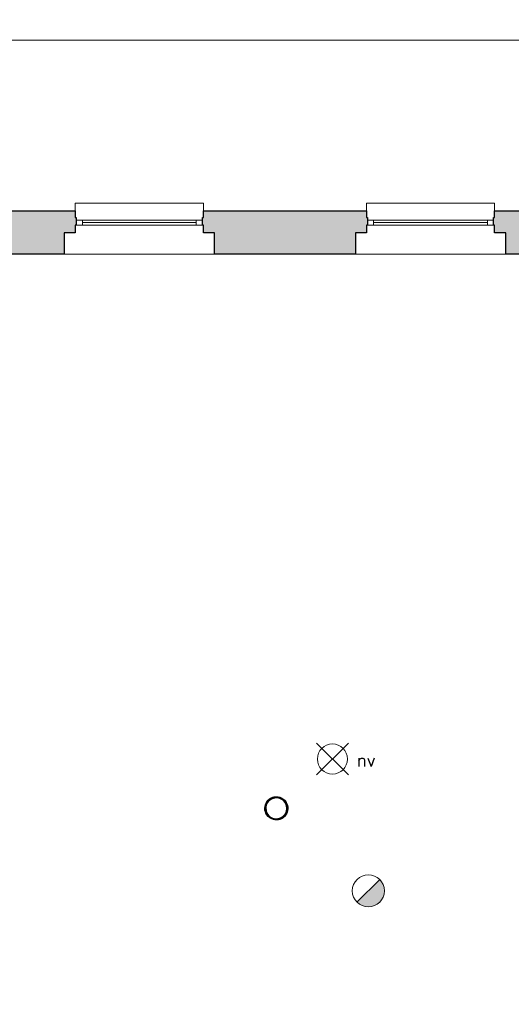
# Model space of a CAD drawing. Header units: millimetres. Extents: x -13022 to 1371524, y -38729 to 632593.
# Tile 80 of 256: x 703382 to 708218, y -9174 to 518. Entities that reach past the tile are written whole.
import ezdxf

# ---------------------------------------------------------------- set-up
doc = ezdxf.new("R2010")
doc.units = ezdxf.units.MM
doc.header["$LTSCALE"] = 35
doc.set_wipeout_variables(frame=1)
doc.linetypes.add('DASHED', pattern=[200, 100, -100])
doc.layers.add('Al65----_beveiliging-inst', color=92, linetype='Continuous', lineweight=9)
doc.layers.add('brandveiligheid voorzieningen', color=10, linetype='Continuous', lineweight=9)
for name, color, linetype in [('LAYER102', 1, 'Continuous'), ('LAYER111', 7, 'Continuous'), ('LAYER22', 7, 'Continuous'), ('LAYER28', 7, 'Continuous'), ('LAYER30', 7, 'Continuous')]:
    doc.layers.add(name, color=color, linetype=linetype)
doc.styles.add('Algemeen', font='simplex.shx', dxfattribs={"height": 2.5})
doc.styles.get("Standard").update_dxf_attribs({"font": 'simplex.shx'})
doc.dimstyles.new('~R----C~', dxfattribs={"dimtxt": 162, "dimasz": 180, "dimexe": 0.18, "dimexo": 0.0625, "dimgap": 16.2, "dimtad": 1, "dimdec": 0, "dimzin": 0, "dimdsep": 46, "dimtxsty": 'Standard', "dimcen": 0.09, "dimse1": 1, "dimse2": 1, "dimclrd": 7, "dimadec": 0, "dimazin": 0, "dimtfac": 1, "dimtdec": 4, "dimtmove": 0, "dimatfit": 3, "dimfxl": 1, "dimtolj": 1, "dimtzin": 0, "dimlwd": 13, "dimarcsym": 0})

# ---------------------------------------------------------------- blocks, each defined once
blk = doc.blocks.new('*D188')
at = {"layer": 'Defpoints', "color": 0, "linetype": 'Continuous', "transparency": 16777216}
for p in [(716275.7, 316.2), (658769.7, -1264.1), (716275.7, -1264.1)]:
    blk.add_point(p, dxfattribs=at)
at = {"layer": 'LAYER102', "color": 7, "linetype": 'Continuous', "lineweight": 13, "transparency": 16777216}
blk.add_line((658949.7, 316.2), (716095.7, 316.2), dxfattribs=at)
at = {"layer": 'LAYER102', "color": 7, "linetype": 'Continuous', "transparency": 16777216}
for points in [[(658949.7, 346.2), (658949.7, 286.2), (658769.7, 316.2)], [(716095.7, 346.2), (716095.7, 286.2), (716275.7, 316.2)]]:
    blk.add_solid(points, dxfattribs=at)
at = {"layer": 'LAYER102', "color": 0, "linetype": 'Continuous', "lineweight": 0, "transparency": 16777216, "insert": (687522.7, 413.4), "char_height": 162, "attachment_point": 5}
blk.add_mtext('\\A1;57506', dxfattribs=at)
blk = doc.blocks.new('Brandmelder')
at = {"layer": 'brandveiligheid voorzieningen'}
blk.add_hatch(color=256, dxfattribs=at).paths.add_polyline_path([(76.62, -89.8, 0.198912), (75.85, -87.94), (72.13, -91.66, 0.668179)])
blk.add_line((72.13, -91.66), (75.85, -87.94), dxfattribs=at)
blk.add_circle((73.99, -89.8), 2.63, dxfattribs=at)
blk = doc.blocks.new('Noodverlichting')
at = {"layer": 'Al65----_beveiliging-inst', "color": 92}
for p, q in [((164, -62.36), (158.75, -57.12)), ((158.75, -62.36), (164, -57.12))]:
    blk.add_line(p, q, dxfattribs=at)
blk.add_circle((161.38, -59.74), 2.47, dxfattribs=at)
at = {"layer": 'Al65----_beveiliging-inst', "color": 7, "style": 'Algemeen'}
blk.add_text('nv', height=2.063, dxfattribs=at).set_placement((165.33, -60.96))

msp = doc.modelspace()

# ---------------------------------------------------------------- hatches: boundary and pattern name
at = {"layer": 'LAYER111', "linetype": 'Continuous', "lineweight": 5}
for points in [[(701549.72, -1789.147), (701549.72, -1579.147), (701439.72, -1579.147), (701439.72, -1504.147), (701429.72, -1504.147), (701429.72, -1429.163), (701439.72, -1429.163), (701439.72, -1364.163), (702345.72, -1364.163), (702345.72, -1264.147), (703025.72, -1264.147), (703025.72, -1364.147), (703928.72, -1364.147), (703928.72, -1429.163), (703938.72, -1429.163), (703938.72, -1504.147), (703928.72, -1504.147), (703928.72, -1579.147), (703818.72, -1579.147), (703818.72, -1789.147)], [(708163.72, -1789.147), (708163.72, -1579.147), (708053.72, -1579.147), (708053.72, -1504.147), (708043.72, -1504.147), (708043.72, -1429.163), (708053.72, -1429.163), (708053.72, -1364.147), (708956.658, -1364.163), (708956.72, -1264.147), (709636.72, -1264.147), (709636.72, -1364.147), (710556.22, -1364.147), (710556.22, -1429.163), (710566.158, -1429.163), (710566.158, -1504.147), (710556.22, -1504.147), (710556.22, -1579.147), (710446.22, -1579.147), (710446.22, -1789.147)], [(705298.72, -1789.147), (705298.72, -1579.147), (705188.72, -1579.147), (705188.72, -1504.147), (705178.72, -1504.147), (705178.72, -1429.163), (705188.72, -1429.163), (705188.72, -1364.163), (706793.658, -1364.147), (706793.72, -1429.163), (706803.72, -1429.163), (706803.72, -1504.147), (706793.72, -1504.147), (706793.72, -1579.147), (706683.72, -1579.147), (706683.72, -1789.147)]]:
    msp.add_hatch(color=254, dxfattribs=at).paths.add_polyline_path(points, flags=0)

# ---------------------------------------------------------------- linework, layer by layer
at = {"layer": 'LAYER22', "color": 7, "linetype": 'Continuous', "lineweight": 18}
for points in [[(703928.72, -1364.147), (703928.72, -1289.147), (705188.72, -1289.147), (705188.72, -1364.163)], [(706793.658, -1364.147), (706793.658, -1289.147), (708053.658, -1289.147), (708053.658, -1364.163)], [(705298.72, -1789.147), (703818.72, -1789.147)], [(708163.658, -1789.147), (706683.658, -1789.147)]]:
    msp.add_lwpolyline(points, dxfattribs=at)
at = {"layer": 'LAYER22', "color": 7, "linetype": 'DASHED', "lineweight": 18}
for points in [[(703928.72, -1364.147), (703928.72, -1289.147), (705188.72, -1289.147), (705188.72, -1364.163)], [(706793.658, -1364.147), (706793.658, -1289.147), (708053.658, -1289.147), (708053.658, -1364.163)], [(705298.72, -1789.147), (703818.72, -1789.147)], [(708163.658, -1789.147), (706683.658, -1789.147)]]:
    msp.add_lwpolyline(points, dxfattribs=at)
at = {"layer": 'LAYER28', "color": 7, "linetype": 'Continuous', "lineweight": 25}
for points in [[(701549.72, -1789.147), (701549.72, -1579.147), (701439.72, -1579.147), (701439.72, -1504.147), (701429.72, -1504.147), (701429.72, -1429.163), (701439.72, -1429.163), (701439.72, -1364.163), (702345.72, -1364.163), (702345.72, -1264.147), (703025.72, -1264.147), (703025.72, -1364.147), (703928.72, -1364.147), (703928.72, -1429.163), (703938.72, -1429.163), (703938.72, -1504.147), (703928.72, -1504.147), (703928.72, -1579.147), (703818.72, -1579.147), (703818.72, -1789.147)], [(708163.72, -1789.147), (708163.72, -1579.147), (708053.72, -1579.147), (708053.72, -1504.147), (708043.72, -1504.147), (708043.72, -1429.163), (708053.72, -1429.163), (708053.72, -1364.147), (708956.658, -1364.163), (708956.72, -1264.147), (709636.72, -1264.147), (709636.72, -1364.147), (710556.22, -1364.147), (710556.22, -1429.163), (710566.158, -1429.163), (710566.158, -1504.147), (710556.22, -1504.147), (710556.22, -1579.147), (710446.22, -1579.147), (710446.22, -1789.147)], [(705298.72, -1789.147), (705298.72, -1579.147), (705188.72, -1579.147), (705188.72, -1504.147), (705178.72, -1504.147), (705178.72, -1429.163), (705188.72, -1429.163), (705188.72, -1364.163), (706793.658, -1364.147), (706793.72, -1429.163), (706803.72, -1429.163), (706803.72, -1504.147), (706793.72, -1504.147), (706793.72, -1579.147), (706683.72, -1579.147), (706683.72, -1789.147)]]:
    msp.add_lwpolyline(points, close=True, dxfattribs=at)
msp.add_lwpolyline([(705906.72, -7131.405, -2.41421358), (705793.47, -7244.663, -0.41421358), (705906.72, -7131.405)], format="xyb", close=True, dxfattribs=at)
at = {"layer": 'LAYER30', "color": 7, "linetype": 'Continuous', "lineweight": 18}
for points in [[(703938.72, -1454.147), (703998.72, -1454.147), (703998.72, -1504.147), (703938.72, -1504.147)], [(705118.72, -1454.139), (705178.72, -1454.139), (705178.72, -1504.139), (705118.72, -1504.139)], [(706803.658, -1454.147), (706863.658, -1454.147), (706863.658, -1504.147), (706803.658, -1504.147)], [(707983.658, -1454.139), (708043.658, -1454.139), (708043.658, -1504.139), (707983.658, -1504.139)]]:
    msp.add_lwpolyline(points, close=True, dxfattribs=at)
for points in [[(703998.72, -1454.147), (705118.72, -1454.139)], [(703998.72, -1479.147), (705118.72, -1479.139)], [(703998.72, -1504.147), (705118.72, -1504.139)], [(706863.658, -1454.147), (707983.658, -1454.139)], [(706863.658, -1479.147), (707983.658, -1479.139)], [(706863.658, -1504.147), (707983.658, -1504.139)]]:
    msp.add_lwpolyline(points, dxfattribs=at)

# ---------------------------------------------------------------- block references
at = {"ltscale": 0.1, "xscale": 60, "yscale": 60, "zscale": 60}
msp.add_blockref('Noodverlichting', (696775.61, -3175.001), dxfattribs=at)
at = {"layer": 'Al65----_beveiliging-inst', "xscale": 60, "yscale": 60, "zscale": 60}
msp.add_blockref('Brandmelder', (702372.242, -2668.958), dxfattribs=at)

# ---------------------------------------------------------------- texts
at = {"layer": 'LAYER102', "color": 7, "linetype": 'Continuous', "lineweight": 0, "char_height": 162, "attachment_point": 7, "line_spacing_factor": 1.333333}
for s, insert in [('\\pi-504.72;{\\fArial|b1|i0|c0|p34;\\H1.2346x;kantoor\\fArial|b0|i0|c0|p34;\\H0.81x;\\P\\pi-698.63;kantoorfunctie \\P\\pi-390.59;11,1 m2}', (802639.058, -3567.967)), ('\\pi-504.72;{\\fArial|b1|i0|c0|p34;\\H1.2346x;kantoor\\fArial|b0|i0|c0|p34;\\H0.81x;\\P\\pi-698.63;kantoorfunctie \\P\\pi-390.59;12,1 m2}', (798605.6, -3630.864)), ('\\pi-742.15;{\\fArial|b0|i0|c0|p34;verkeersruimte\\P\\pi-390.58;12,7 m2}', (806907.562, -4439.709)), ('\\pi-742.15;{\\fArial|b0|i0|c0|p34;verkeersruimte\\P\\pi-390.58;11,2 m2}', (803333.549, -5951.409)), ('\\pi-504.72;{\\fArial|b1|i0|c0|p34;\\H1.2346x;kantoor\\fArial|b0|i0|c0|p34;\\H0.81x;\\P\\pi-698.63;kantoorfunctie \\P\\pi-398.16;38,4 m2}', (811558.88, -8016.385)), ('\\pi-504.72;{\\fArial|b1|i0|c0|p34;\\H1.2346x;kantoor\\fArial|b0|i0|c0|p34;\\H0.81x;\\P\\pi-698.63;kantoorfunctie \\P\\pi-399.6;24,8 m2}', (797371.608, -8325.223)), ('\\pi-504.72;{\\fArial|b1|i0|c0|p34;\\H1.2346x;kantoor\\fArial|b0|i0|c0|p34;\\H0.81x;\\P\\pi-698.63;kantoorfunctie \\P\\pi-390.59;19,4 m2}', (807441.249, -9041.399)), ('\\pi-504.72;{\\fArial|b1|i0|c0|p34;\\H1.2346x;kantoor\\fArial|b0|i0|c0|p34;\\H0.81x;\\P\\pi-698.63;kantoorfunctie \\P\\pi-399.6;20,6 m2}', (803164.196, -9131.62))]:
    msp.add_mtext(s, dxfattribs=dict(at, insert=insert))

# ---------------------------------------------------------------- dimensions: what is measured, and where the dimension line sits
at = {"layer": 'LAYER102', "color": 7, "linetype": 'Continuous', "lineweight": 0}
dim = msp.add_linear_dim(base=(716275.72, 316.21), p1=(658769.72, -1264.146), p2=(716275.72, -1264.146), angle=0.0000081, dimstyle='~R----C~', dxfattribs=at)
dim.commit()
dim.dimension.update_dxf_attribs({"geometry": '*D188', "text_midpoint": (687522.72, 413.41)})

# ---------------------------------------------------------------- next in the draw order: wipeouts: each hides what was drawn before it
at = {"linetype": 'Continuous', "lineweight": 0}
msp.add_wipeout([(705906.72, -7357.905), (705906.72, -7347.905), (705924.642, -7346.337), (705942.033, -7341.679), (705958.345, -7334.073), (705973.079, -7323.751), (705985.814, -7311.026), (705996.126, -7296.284), (706003.736, -7279.973), (706008.392, -7262.591), (706009.97, -7244.663), (706008.392, -7226.735), (706003.736, -7209.352), (705996.126, -7193.042), (705985.814, -7178.3), (705973.079, -7165.575), (705958.345, -7155.253), (705942.033, -7147.647), (705924.642, -7142.989), (705906.72, -7141.421), (705888.798, -7142.989), (705871.408, -7147.647), (705855.095, -7155.253), (705840.361, -7165.575), (705827.626, -7178.3), (705817.314, -7193.042), (705809.704, -7209.352), (705805.048, -7226.735), (705803.486, -7244.663), (705805.048, -7262.59), (705809.704, -7279.972), (705817.314, -7296.28), (705827.642, -7311.02), (705840.361, -7323.745), (705855.111, -7334.066), (705871.408, -7341.672), (705888.798, -7346.329), (705906.72, -7347.897), (705906.72, -7357.905), (705887.751, -7356.305), (705869.314, -7351.551), (705851.939, -7343.775), (705836.111, -7333.2), (705822.283, -7320.123), (705810.829, -7304.913), (705802.095, -7288.001), (705796.314, -7269.864), (705793.658, -7251.015), (705794.189, -7231.987), (705797.908, -7213.316), (705804.689, -7195.532), (705814.361, -7179.136), (705826.642, -7164.592), (705841.189, -7152.309), (705857.579, -7142.638), (705875.361, -7135.847), (705894.033, -7132.134), (705913.064, -7131.598), (705931.908, -7134.259), (705950.048, -7140.039), (705966.97, -7148.774), (705982.173, -7160.221), (705995.251, -7174.053), (706005.829, -7189.879), (706013.611, -7207.255), (706018.361, -7225.686), (706019.954, -7244.655), (706018.236, -7264.319), (706013.126, -7283.386), (706004.783, -7301.275), (705993.47, -7317.445), (705979.501, -7331.403), (705963.345, -7342.725), (705945.454, -7351.068), (705926.376, -7356.177), (705906.72, -7357.897)], dxfattribs=at).dxf.layer = 'LAYER111'

# ---------------------------------------------------------------- next in the draw order: hatches: boundary and pattern name
at = {"layer": 'LAYER28', "linetype": 'Continuous', "lineweight": 13}
h = msp.add_hatch(dxfattribs=at)
h.set_pattern_fill('~A--FYV~', style=0, pattern_type=0)
h.set_pattern_definition([(45, (475378.7201, -17008.80355), (-0.2121320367, 0.2121320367), []), (45, (475378.7201, -17008.59142), (-0.2121320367, 0.2121320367), [])])
h.paths.add_polyline_path([(705906.72, -7357.905), (705906.72, -7347.905, 2.41421358), (705803.47, -7244.663, 0.41421358), (705906.72, -7347.905), (705906.72, -7357.905, -2.41409149), (706019.97, -7244.655, -0.41423383)], flags=0)

# ---------------------------------------------------------------- next in the draw order: linework, layer by layer
at = {"layer": 'LAYER28', "color": 7, "linetype": 'Continuous', "lineweight": 25}
for points in [[(705906.72, -7131.405, -2.41421358), (705793.47, -7244.663, -0.41421358), (705906.72, -7131.405)], [(705906.72, -7357.905), (705906.72, -7347.905, 2.41421358), (705803.47, -7244.663, 0.41421358), (705906.72, -7347.905), (705906.72, -7357.905, -2.41409149), (706019.97, -7244.655, -0.41423383), (705906.72, -7357.905)]]:
    msp.add_lwpolyline(points, format="xyb", close=True, dxfattribs=at)

doc.saveas('drawing.dxf')
